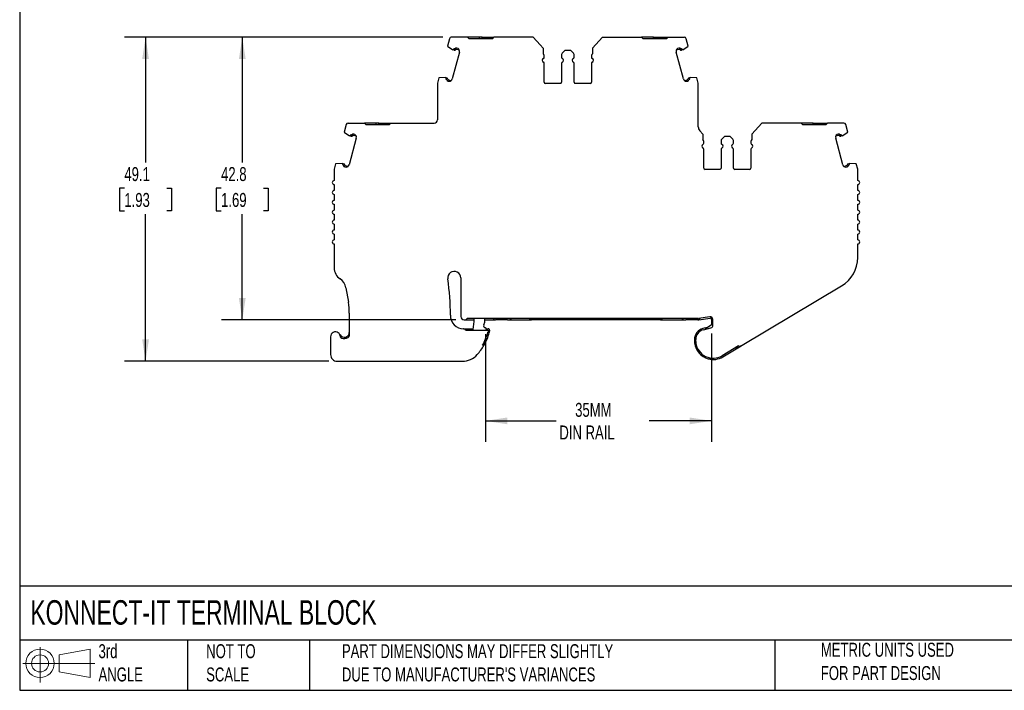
# Model space of a CAD drawing. Header units: millimetres. Extents: x 6 to 273, y 6 to 210.
# Tile 1 of 7: x 6 to 155, y 6 to 108. Entities that reach past the tile are written whole.
import ezdxf

# ---------------------------------------------------------------- set-up
doc = ezdxf.new("R2010")
doc.units = ezdxf.units.MM
doc.linetypes.add('SLD-Solid', pattern=[0])
doc.layers.add('DIMENSIONS', color=140, linetype='SLD-Solid', lineweight=25)
doc.layers.add('TEXT', color=140, linetype='SLD-Solid', lineweight=25)
doc.layers.add('SLD-DEFPOINTS', color=7, linetype='Continuous')
doc.styles.add('SLDTEXTSTYLE0', font='TXT', dxfattribs={"width": 0.7})
doc.dimstyles.new('SLDDIMSTYLE0', dxfattribs={"dimtxt": 2.158008, "dimasz": 3.302, "dimexe": 0, "dimexo": 0.0625, "dimgap": 0.539502, "dimtad": 0, "dimtih": 1, "dimtoh": 1, "dimrnd": 1e-09, "dimzin": 12, "dimdsep": 46, "dimtxsty": 'SLDTEXTSTYLE0', "dimsah": 1, "dimcen": 0.09, "dimadec": 0, "dimazin": 3, "dimtfac": 1, "dimtofl": 0, "dimtmove": 0, "dimatfit": 3, "dimfxl": 0, "dimfrac": 2, "dimtolj": 1, "dimtzin": 12, "dimarcsym": 0})

# ---------------------------------------------------------------- blocks, each defined once
blk = doc.blocks.new('Block11')
at = {"color": 7, "linetype": 'SLD-Solid', "lineweight": 18}
for p, q in [((2.59, 5.31), (2.59, 0)), ((5.48, 4.17), (10.18, 5.03)), ((10.18, 5.03), (10.18, 0.73)), ((5.48, 1.6), (5.48, 4.17)), ((0, 2.88), (10.87, 2.88)), ((5.48, 1.6), (10.18, 0.73))]:
    blk.add_line(p, q, dxfattribs=at)
for radius in [2.15, 1.29]:
    blk.add_circle((2.59, 2.88), radius, dxfattribs=at)
blk = doc.blocks.new('Block12')
at = {"layer": 'SLD-DEFPOINTS'}
blk.add_blockref('Block11', (0, 0), dxfattribs=at)
blk = doc.blocks.new('_D')
at = {"layer": 'DIMENSIONS'}
for p, q in [((70.4, 105.29), (36.87, 105.29)), ((40.04, 105.29), (40.04, 86.32)), ((36.83, 82.4), (36.11, 82.4)), ((36.11, 82.4), (36.11, 78.97)), ((43.25, 82.4), (43.97, 82.4)), ((43.97, 82.4), (43.97, 78.97)), ((36.11, 78.97), (36.83, 78.97)), ((40.04, 62.47), (40.04, 78.49)), ((43.97, 78.97), (43.25, 78.97)), ((72.35, 62.47), (36.87, 62.47))]:
    blk.add_line(p, q, dxfattribs=at)
for points in [[(40.04, 105.29), (39.53, 101.99), (40.55, 101.99)], [(40.04, 62.47), (40.55, 65.77), (39.53, 65.77)]]:
    blk.add_solid(points, dxfattribs=at)
at = {"layer": 'DIMENSIONS', "char_height": 2.117, "attachment_point": 1, "style": 'SLDTEXTSTYLE0'}
for s, insert in [('42.8', (36.83, 85.62)), ('1.69', (36.83, 81.7))]:
    blk.add_mtext(s, dxfattribs=dict(at, insert=insert))
blk = doc.blocks.new('_D_1')
at = {"layer": 'DIMENSIONS'}
for p, q in [((70.4, 105.29), (22.22, 105.29)), ((25.4, 105.29), (25.4, 86.32)), ((22.19, 82.4), (21.47, 82.4)), ((21.47, 82.4), (21.47, 78.97)), ((28.61, 82.4), (29.33, 82.4)), ((29.33, 82.4), (29.33, 78.97)), ((21.47, 78.97), (22.19, 78.97)), ((25.4, 56.2), (25.4, 78.49)), ((29.33, 78.97), (28.61, 78.97)), ((53.13, 56.2), (22.22, 56.2))]:
    blk.add_line(p, q, dxfattribs=at)
for points in [[(25.4, 105.29), (24.89, 101.99), (25.91, 101.99)], [(25.4, 56.2), (25.91, 59.51), (24.89, 59.51)]]:
    blk.add_solid(points, dxfattribs=at)
at = {"layer": 'DIMENSIONS', "char_height": 2.117, "attachment_point": 1, "style": 'SLDTEXTSTYLE0'}
for s, insert in [('49.1', (22.19, 85.62)), ('1.93', (22.19, 81.7))]:
    blk.add_mtext(s, dxfattribs=dict(at, insert=insert))
blk = doc.blocks.new('_D_2')
at = {"layer": 'DIMENSIONS'}
for p, q in [((76.84, 60.29), (76.84, 44)), ((111.07, 60.4), (111.07, 44)), ((76.84, 47.17), (87.55, 47.17)), ((111.07, 47.17), (101.64, 47.17))]:
    blk.add_line(p, q, dxfattribs=at)
for points in [[(76.84, 47.17), (80.14, 46.66), (80.14, 47.68)], [(111.07, 47.17), (107.76, 47.68), (107.76, 46.66)]]:
    blk.add_solid(points, dxfattribs=at)
at = {"layer": 'DIMENSIONS', "char_height": 2.117, "attachment_point": 1, "style": 'SLDTEXTSTYLE0'}
for s, insert in [('35MM', (90.42, 49.9)), ('DIN RAIL', (88.03, 46.47))]:
    blk.add_mtext(s, dxfattribs=dict(at, insert=insert))

msp = doc.modelspace()

# ---------------------------------------------------------------- linework, layer by layer
for p, q in [((71.378, 105.069), (71.076, 103.943)), ((74.136, 105.291), (71.668, 105.291)), ((74.136, 105.291), (74.336, 105.091)), ((74.336, 105.091), (77.936, 105.091)), ((75.936, 105.091), (75.936, 105.291)), ((76.336, 105.291), (75.936, 105.291)), ((76.336, 105.091), (76.336, 105.291)), ((76.336, 105.291), (78.136, 105.291)), ((77.936, 105.091), (78.136, 105.291)), ((84.086, 105.291), (78.136, 105.291)), ((85.144, 104.122), (84.086, 105.291)), ((94.534, 105.291), (93.032, 103.63)), ((94.534, 105.291), (100.484, 105.291)), ((100.684, 105.091), (100.484, 105.291)), ((102.284, 105.291), (100.484, 105.291)), ((100.684, 105.091), (104.284, 105.091)), ((102.284, 105.091), (102.284, 105.291)), ((102.284, 105.291), (102.684, 105.291)), ((102.684, 105.091), (102.684, 105.291)), ((102.684, 105.291), (104.484, 105.291)), ((104.484, 105.291), (104.284, 105.091)), ((104.484, 105.291), (106.953, 105.291)), ((107.544, 103.943), (107.242, 105.069)), ((71.076, 103.943), (71.905, 103.384)), ((72.905, 103.039), (71.818, 98.983)), ((71.963, 103.368), (71.905, 103.384)), ((72.108, 103.33), (71.963, 103.368)), ((72.16, 103.523), (72.089, 103.542)), ((72.896, 103.326), (72.472, 103.44)), ((72.694, 103.587), (72.523, 103.633)), ((85.144, 104.122), (85.144, 104.122)), ((85.144, 104.122), (85.588, 103.63)), ((85.588, 103.63), (85.588, 102.791)), ((88.876, 103.291), (88.464, 102.879)), ((89.744, 103.291), (88.876, 103.291)), ((90.156, 102.879), (89.744, 103.291)), ((93.032, 103.63), (93.032, 102.791)), ((106.802, 98.983), (105.716, 103.039)), ((106.148, 103.44), (105.724, 103.326)), ((106.097, 103.633), (105.926, 103.587)), ((106.531, 103.542), (106.46, 103.523)), ((106.657, 103.368), (106.512, 103.33)), ((106.715, 103.384), (106.657, 103.368)), ((106.715, 103.384), (107.544, 103.943)), ((85.744, 102.249), (85.744, 102.528)), ((88.376, 102.667), (88.376, 102.249)), ((90.244, 102.249), (90.244, 102.667)), ((92.876, 102.528), (92.876, 102.249)), ((85.744, 98.491), (85.744, 101.333)), ((88.376, 101.333), (88.376, 98.491)), ((90.244, 98.491), (90.244, 101.333)), ((92.876, 101.333), (92.876, 98.491)), ((69.784, 99.114), (69.577, 98.34)), ((70.78, 99.183), (69.784, 99.114)), ((70.78, 99.183), (70.838, 99.168)), ((70.838, 99.168), (70.983, 99.129)), ((70.86, 98.955), (70.931, 98.936)), ((71.19, 98.659), (71.361, 98.613)), ((71.242, 98.852), (71.667, 98.738)), ((106.954, 98.738), (107.378, 98.852)), ((107.259, 98.613), (107.43, 98.659)), ((107.637, 99.129), (107.782, 99.168)), ((107.689, 98.936), (107.76, 98.955)), ((107.782, 99.168), (107.84, 99.183)), ((108.836, 99.114), (107.84, 99.183)), ((109.043, 98.34), (108.836, 99.114)), ((69.567, 98.262), (69.567, 92.776)), ((88.176, 98.291), (85.944, 98.291)), ((92.676, 98.291), (90.444, 98.291)), ((109.053, 91.74), (109.053, 98.262)), ((55.758, 92.054), (55.456, 90.928)), ((55.456, 90.928), (56.285, 90.369)), ((56.047, 92.276), (58.518, 92.276)), ((58.518, 92.276), (58.718, 92.076)), ((58.718, 92.076), (62.318, 92.076)), ((60.318, 92.076), (60.318, 92.276)), ((60.718, 92.276), (60.318, 92.276)), ((60.718, 92.076), (60.718, 92.276)), ((60.718, 92.276), (62.518, 92.276)), ((62.318, 92.076), (62.518, 92.276)), ((62.518, 92.276), (69.067, 92.276)), ((109.277, 91.107), (109.277, 91.109)), ((109.277, 91.107), (109.721, 90.616)), ((118.667, 92.276), (117.165, 90.616)), ((124.617, 92.276), (118.667, 92.276)), ((124.817, 92.076), (124.617, 92.276)), ((126.417, 92.276), (124.617, 92.276)), ((124.817, 92.076), (128.417, 92.076)), ((126.417, 92.076), (126.417, 92.276)), ((126.417, 92.276), (126.817, 92.276)), ((126.817, 92.076), (126.817, 92.276)), ((126.817, 92.276), (128.617, 92.276)), ((128.617, 92.276), (128.417, 92.076)), ((131.086, 92.276), (128.617, 92.276)), ((130.848, 90.369), (131.677, 90.928)), ((131.677, 90.928), (131.375, 92.054)), ((57.285, 90.024), (56.198, 85.968)), ((56.344, 90.354), (56.285, 90.369)), ((56.488, 90.315), (56.344, 90.354)), ((56.54, 90.508), (56.469, 90.527)), ((57.276, 90.311), (56.852, 90.425)), ((57.074, 90.573), (56.903, 90.618)), ((109.721, 90.616), (109.721, 89.776)), ((109.877, 89.235), (109.877, 89.513)), ((112.51, 89.652), (112.51, 89.235)), ((113.01, 90.276), (112.598, 89.864)), ((113.877, 90.276), (113.01, 90.276)), ((114.289, 89.864), (113.877, 90.276)), ((114.377, 89.235), (114.377, 89.652)), ((117.01, 89.513), (117.01, 89.235)), ((117.165, 90.616), (117.165, 89.776)), ((130.936, 85.968), (129.849, 90.024)), ((130.282, 90.425), (129.858, 90.311)), ((130.23, 90.618), (130.059, 90.573)), ((130.664, 90.527), (130.593, 90.508)), ((130.79, 90.354), (130.645, 90.315)), ((130.848, 90.369), (130.79, 90.354)), ((109.877, 85.476), (109.877, 88.318)), ((112.51, 88.318), (112.51, 85.476)), ((114.377, 85.476), (114.377, 88.318)), ((117.01, 88.318), (117.01, 85.476)), ((53.947, 85.247), (53.947, 83.576)), ((54.164, 86.099), (53.957, 85.325)), ((55.16, 86.168), (54.164, 86.099)), ((55.16, 86.168), (55.218, 86.153)), ((55.218, 86.153), (55.363, 86.114)), ((55.24, 85.94), (55.311, 85.921)), ((55.571, 85.644), (55.741, 85.598)), ((55.622, 85.837), (56.047, 85.723)), ((112.31, 85.276), (110.077, 85.276)), ((116.81, 85.276), (114.577, 85.276)), ((131.087, 85.723), (131.511, 85.837)), ((131.392, 85.598), (131.563, 85.644)), ((131.771, 86.114), (131.916, 86.153)), ((131.822, 85.921), (131.893, 85.94)), ((131.916, 86.153), (131.974, 86.168)), ((132.969, 86.099), (131.974, 86.168)), ((133.177, 85.325), (132.969, 86.099)), ((133.187, 83.576), (133.187, 85.247)), ((53.947, 82.976), (53.947, 82.076)), ((133.187, 82.076), (133.187, 82.976)), ((53.947, 81.476), (53.947, 80.576)), ((133.187, 80.576), (133.187, 81.476)), ((53.947, 79.976), (53.947, 79.076)), ((133.187, 79.076), (133.187, 79.976)), ((53.947, 78.476), (53.947, 77.576)), ((133.187, 77.576), (133.187, 78.476)), ((53.947, 76.976), (53.947, 76.076)), ((133.187, 76.076), (133.187, 76.976)), ((53.947, 75.476), (53.947, 74.576)), ((133.187, 74.576), (133.187, 75.476)), ((53.947, 73.976), (53.947, 70.361)), ((133.187, 71.916), (133.187, 73.976)), ((73.12, 68.826), (73.12, 62.967)), ((55.726, 67.349), (56.099, 65.142)), ((115.71, 58.622), (130.754, 67.625)), ((56.238, 63.477), (56.238, 59.997)), ((78.571, 62.667), (74.067, 62.667)), ((76.732, 62.106), (76.732, 62.667)), ((108.991, 62.667), (78.571, 62.667)), ((80.798, 62.667), (80.683, 62.6)), ((83.818, 62.467), (83.818, 62.667)), ((103.316, 62.667), (103.316, 62.467)), ((106.652, 62.6), (106.537, 62.667)), ((110.808, 62.93), (109.109, 62.675)), ((109.139, 62.478), (110.837, 62.732)), ((111.167, 62.772), (111.167, 61.943)), ((73.581, 61.134), (73.535, 61.134)), ((73.581, 61.134), (75.004, 61.134)), ((73.62, 62.467), (73.72, 62.467)), ((73.72, 62.467), (75.132, 62.467)), ((76.582, 61.713), (76.665, 61.856)), ((76.732, 62.467), (78.336, 62.467)), ((76.925, 61.263), (76.842, 61.263)), ((76.951, 61.134), (77.267, 61.134)), ((80.183, 62.466), (78.351, 62.466)), ((80.207, 62.467), (83.818, 62.467)), ((103.316, 62.467), (83.818, 62.467)), ((103.316, 62.467), (107.128, 62.467)), ((108.984, 62.466), (107.152, 62.466)), ((110.591, 61.389), (109.767, 61.168)), ((109.819, 60.975), (110.97, 61.284)), ((111.037, 61.696), (110.098, 61.05)), ((111.067, 62.534), (111.067, 61.719)), ((111.267, 61.67), (111.267, 62.534)), ((53.399, 59.904), (53.399, 57.204)), ((55.738, 59.664), (55.738, 59.873)), ((73.864, 60.934), (77.267, 60.934)), ((77.267, 60.934), (77.228, 60.585)), ((77.466, 60.912), (77.425, 60.546)), ((76.393, 58.634), (76.624, 58.634)), ((108.467, 59.474), (108.467, 59.174)), ((108.667, 59.174), (108.667, 59.474)), ((115.153, 58.522), (112.683, 57.044)), ((112.786, 56.873), (115.281, 58.366)), ((115.281, 58.366), (115.71, 58.622)), ((54.399, 56.204), (73.356, 56.204))]:
    msp.add_line(p, q)
at = {"flags": 128}
for points in [[(75.936, 105.291), (75.509, 105.291), (75.094, 105.291), (74.702, 105.291), (74.346, 105.291), (74.136, 105.291)], [(60.318, 92.276), (59.89, 92.276), (59.475, 92.276), (59.084, 92.276), (58.727, 92.276), (58.518, 92.276)]]:
    msp.add_lwpolyline(points, dxfattribs=at)
for centre, radius, start, end in [((71.668, 104.991), 0.3, 89.99994, 164.99988), ((106.952, 104.991), 0.3, 14.99994, 89.90239), ((72.422, 103.168), 0.5, 131.64203, 156.38075), ((72.175, 103.58), 0.259, 254.99928, 318.77007), ((72.175, 103.58), 0.0593, 254.99928, 318.77007), ((72.446, 103.343), 0.3, 75.00001, 138.77007), ((72.446, 103.343), 0.1, 75.00001, 138.77007), ((72.422, 103.168), 0.5, 344.99968, 56.97506), ((88.676, 102.667), 0.3, 135, 180), ((89.944, 102.667), 0.3, 359.99993, 44.99996), ((106.198, 103.168), 0.5, 123.02391, 195.00032), ((106.174, 103.343), 0.3, 41.22993, 104.99999), ((106.174, 103.343), 0.1, 41.22993, 104.99999), ((106.445, 103.58), 0.259, 221.22993, 285.00072), ((106.445, 103.58), 0.0593, 221.22993, 285.00801), ((106.198, 103.168), 0.5, 23.61924, 48.35821), ((85.744, 101.791), 0.3, 113.57818, 246.42182), ((85.444, 102.528), 0.3, 0.00009, 61.24546), ((85.544, 102.249), 0.2, 293.57818, 359.99994), ((85.544, 101.333), 0.2, 0.00006, 66.42172), ((88.576, 102.249), 0.2, 180.00014, 246.42198), ((88.576, 101.333), 0.2, 113.57818, 180), ((88.376, 101.791), 0.3, 293.57818, 66.42182), ((90.244, 101.791), 0.3, 113.57818, 246.42182), ((90.044, 102.249), 0.2, 293.57818, 359.99994), ((90.044, 101.333), 0.2, 0.00009, 66.42178), ((93.176, 102.528), 0.3, 118.75456, 179.99993), ((93.076, 102.249), 0.2, 180.00008, 246.4218), ((93.076, 101.333), 0.2, 113.57818, 179.99989), ((92.876, 101.791), 0.3, 293.57818, 66.42182), ((71.335, 99.112), 0.5, 173.61921, 198.35774), ((70.916, 98.878), 0.0593, 11.2299, 74.99428), ((71.268, 98.948), 0.3, 191.2299, 255.00001), ((70.916, 98.878), 0.259, 11.2299, 74.99924), ((71.268, 98.948), 0.1, 191.2299, 255.00001), ((71.335, 99.112), 0.5, 273.02607, 345.00033), ((85.944, 98.491), 0.2, 179.99999, 269.99982), ((88.176, 98.491), 0.2, 269.99995, 0.00001), ((90.444, 98.491), 0.2, 179.99998, 270.00002), ((92.676, 98.491), 0.2, 270.00009, 0.00001), ((107.285, 99.112), 0.5, 194.99957, 266.97259), ((107.352, 98.948), 0.1, 284.99999, 348.7701), ((107.352, 98.948), 0.3, 285.00011, 348.7701), ((107.704, 98.878), 0.259, 105.00076, 168.7701), ((107.704, 98.878), 0.0593, 105.00076, 168.7701), ((107.285, 99.112), 0.5, 341.64258, 6.38088), ((69.867, 98.262), 0.3, 164.99932, 179.99947), ((108.753, 98.262), 0.3, 0.0007, 15.0009), ((69.067, 92.776), 0.5, 270, 360), ((56.048, 91.976), 0.3, 90.13515, 164.99991), ((110.053, 91.74), 1, 180.00001, 219.06241), ((131.086, 91.976), 0.3, 15.00008, 90), ((56.802, 90.153), 0.5, 131.64203, 156.38075), ((56.556, 90.565), 0.259, 254.99928, 318.77007), ((56.556, 90.565), 0.0593, 254.99928, 318.77007), ((56.826, 90.329), 0.3, 75.00001, 138.77007), ((56.826, 90.329), 0.1, 75.00001, 138.77007), ((56.802, 90.153), 0.5, 344.99968, 56.97506), ((109.577, 89.513), 0.3, 0.00009, 61.24546), ((112.81, 89.652), 0.3, 135, 180), ((114.077, 89.652), 0.3, 359.99993, 44.99996), ((117.31, 89.513), 0.3, 118.75456, 179.99993), ((130.332, 90.153), 0.5, 123.02502, 195.00032), ((130.308, 90.329), 0.3, 41.22993, 104.99999), ((130.308, 90.329), 0.1, 41.22993, 104.99999), ((130.578, 90.565), 0.259, 221.22993, 285.00072), ((130.578, 90.565), 0.0593, 221.22993, 285.00409), ((130.332, 90.153), 0.5, 23.61924, 48.35801), ((109.877, 88.776), 0.3, 113.57818, 246.42182), ((109.677, 89.235), 0.2, 293.57818, 359.99994), ((109.677, 88.318), 0.2, 0.00006, 66.42172), ((112.71, 89.235), 0.2, 180.00014, 246.42198), ((112.71, 88.318), 0.2, 113.57818, 180), ((112.51, 88.776), 0.3, 293.57818, 66.42182), ((114.377, 88.776), 0.3, 113.57818, 246.42182), ((114.177, 89.235), 0.2, 293.57818, 359.99994), ((114.177, 88.318), 0.2, 0.00009, 66.42178), ((117.21, 89.235), 0.2, 180.00008, 246.4218), ((117.21, 88.318), 0.2, 113.57818, 179.99989), ((117.01, 88.776), 0.3, 293.57818, 66.42182), ((54.247, 85.247), 0.3, 164.99932, 179.99947), ((55.715, 86.097), 0.5, 173.61921, 198.35774), ((55.296, 85.864), 0.0593, 11.2299, 74.99428), ((55.648, 85.934), 0.3, 191.2299, 255.00001), ((55.296, 85.864), 0.259, 11.2299, 74.99924), ((55.648, 85.934), 0.1, 191.2299, 255.00001), ((55.715, 86.097), 0.5, 273.02607, 345.00033), ((110.077, 85.476), 0.2, 179.99999, 269.99982), ((112.31, 85.476), 0.2, 269.99995, 0.00001), ((114.577, 85.476), 0.2, 179.99998, 270.00002), ((116.81, 85.476), 0.2, 270.00009, 0.00001), ((131.419, 86.097), 0.5, 194.99957, 266.97365), ((131.485, 85.934), 0.1, 284.99999, 348.7701), ((131.485, 85.934), 0.3, 285.00011, 348.7701), ((131.838, 85.864), 0.259, 105.00076, 168.7701), ((131.838, 85.864), 0.0593, 105.00076, 168.7701), ((131.419, 86.097), 0.5, 341.64226, 6.38088), ((132.887, 85.247), 0.3, 0.0007, 15.0009), ((53.947, 83.276), 0.3, 89.99994, 269.99994), ((133.187, 83.276), 0.3, 269.99998, 89.99859), ((53.947, 81.776), 0.3, 90, 270), ((133.187, 81.776), 0.3, 270, 90), ((53.947, 80.276), 0.3, 90, 270), ((133.187, 80.276), 0.3, 270, 90), ((53.947, 78.776), 0.3, 90, 270), ((133.187, 78.776), 0.3, 270, 90), ((53.947, 77.276), 0.3, 90, 270), ((133.187, 77.276), 0.3, 270, 90), ((53.947, 75.776), 0.3, 90, 270), ((133.187, 75.776), 0.3, 270, 90), ((53.947, 74.276), 0.3, 90, 270), ((133.187, 74.276), 0.3, 270, 90), ((128.187, 71.916), 5, 300.8964, 0), ((55.947, 70.361), 2, 180, 236.75666), ((53.754, 67.016), 2, 9.58253, 56.75663), ((72.12, 68.826), 1, 360, 189.12179), ((39.538, 63.594), 32, 359.2248, 9.12179), ((46.238, 63.477), 10, 359.99996, 9.58252), ((73.535, 63.134), 2, 179.2248, 270), ((73.62, 62.967), 0.5, 180, 270), ((73.72, 62.867), 0.4, 270, 329.99968), ((68.132, 62.467), 7, 347.8493, 1.63158), ((78.351, 62.866), 0.4, 209.95193, 270.00001), ((80.183, 63.466), 1, 270.00001, 300.00001), ((83.818, 62.867), 0.4, 210.0003, 270), ((103.316, 62.867), 0.4, 269.99973, 330.00027), ((107.152, 63.466), 1, 240.00001, 270.00001), ((108.984, 62.866), 0.4, 270.00001, 337.28935), ((108.991, 63.467), 0.8, 270.00007, 278.52505), ((110.867, 62.534), 0.4, 0.00042, 98.52501), ((110.867, 62.534), 0.2, 0, 98.52495), ((112.167, 62.772), 1, 178.54033, 180.00006), ((73.581, 60.834), 0.3, 19.47122, 90), ((76.842, 61.563), 0.3, 150.00001, 269.99995), ((76.232, 62.106), 0.5, 330.00001, 0.00003), ((73.015, 60.418), 4, 7.41599, 12.18968), ((77.267, 60.934), 0.2, 353.60104, 89.99974), ((110.221, 59.474), 1.754, 104.99998, 180), ((108.991, 63.467), 1, 270.50553, 278.52504), ((110.867, 61.67), 0.4, 285.00029, 0), ((110.867, 61.943), 0.3, 304.53013, 0.00006), ((54.149, 59.904), 0.75, 354.87424, 179.99993), ((55.488, 60.58), 0.75, 206.7832, 289.47123), ((55.488, 60.58), 0.95, 231.44702, 289.47123), ((73.998, 61.204), 1, 344.33738, 347.8493), ((69.325, 62.814), 8.211, 329.4027, 344.24782), ((69.325, 62.814), 8.411, 330.20507, 344.35997), ((73.015, 60.418), 4, 348.19512, 351.37977), ((110.221, 59.474), 1.554, 104.99998, 180.00002), ((69.325, 62.814), 8.411, 318.15672, 330.20507), ((75.952, 59.804), 1, 313.06723, 348.19512), ((110.221, 59.174), 1.754, 180, 187.94871), ((111.317, 59.327), 2.86, 187.94871, 254.3155), ((110.221, 59.174), 1.554, 180, 187.94871), ((111.317, 59.327), 2.66, 187.94871, 300.8964), ((114.87, 59.052), 0.8, 259.48663, 300.8964), ((115.299, 59.309), 0.8, 259.48678, 300.8964), ((54.399, 57.204), 1, 180.00001, 270.00004), ((73.356, 59.204), 3, 270.00001, 318.15671), ((111.317, 59.327), 2.86, 254.3155, 300.89642), ((110.652, 56.958), 0.4, 254.3155, 318.27332)]:
    msp.add_arc(centre, radius, start, end)
for points, knots in [([(55.738, 59.873), (55.757, 59.88), (55.797, 59.896), (55.854, 59.925), (55.911, 59.96), (55.978, 60.01), (56.052, 60.081), (56.145, 60.204), (56.205, 60.34), (56.234, 60.477), (56.237, 60.546), (56.238, 60.58)], [0, 0, 0, 0, 0.0578413, 0.1188244, 0.1831693, 0.2508942, 0.3660634, 0.5009955, 0.7497956, 0.8751682, 1, 1, 1, 1]), ([(55.805, 59.685), (55.898, 59.717), (55.982, 59.764), (56.127, 59.872), (56.187, 59.931), (56.238, 59.997)], [0, 0, 0, 0, 0.25, 0.25, 0.46388395, 0.46388395, 0.46388395, 0.46388395])]:
    msp.add_open_spline(points, degree=3, knots=knots)
at = {"layer": 'TEXT'}
for p, q in [((6.35, 209.55), (6.35, 6.35)), ((273.05, 22.126), (6.35, 22.126)), ((273.05, 13.97), (6.35, 13.97)), ((31.75, 13.97), (31.75, 6.35)), ((50.212, 13.97), (50.212, 6.35)), ((120.646, 13.97), (120.646, 6.35)), ((6.35, 6.35), (273.05, 6.35))]:
    msp.add_line(p, q, dxfattribs=at)

# ---------------------------------------------------------------- block references
at = {"layer": 'SLD-DEFPOINTS'}
msp.add_blockref('Block12', (6.838, 7.554), dxfattribs=at)

# ---------------------------------------------------------------- texts
at = {"layer": 'TEXT', "attachment_point": 1, "style": 'SLDTEXTSTYLE0'}
for s, insert, char_height in [('KONNECT-IT TERMINAL BLOCK', (7.966, 20.006), 3.70417), ('3rd^JANGLE', (18.282, 13.338), 2.1167), ('METRIC UNITS USED ^JFOR PART DESIGN', (127.604, 13.556), 2.11667), ('NOT TO^JSCALE', (34.575, 13.338), 2.11667), ("PART DIMENSIONS MAY DIFFER SLIGHTLY ^JDUE TO MANUFACTURER'S VARIANCES", (55.119, 13.341), 2.11667)]:
    msp.add_mtext(s, dxfattribs=dict(at, insert=insert, char_height=char_height))

# ---------------------------------------------------------------- dimensions: what is measured, and where the dimension line sits
at = {"layer": 'DIMENSIONS'}
for base, p1, angle, picture, middle in [((25.399, 105.291), (54.399, 56.204), 89.99981, '_D_1', (25.399, 82.404)), ((40.041, 105.291), (73.62, 62.467), 90, '_D', (40.041, 82.404))]:
    dim = msp.add_linear_dim(base=base, p1=p1, p2=(71.668, 105.291), angle=angle, dimstyle='SLDDIMSTYLE0', dxfattribs=at)
    dim.commit()
    dim.dimension.update_dxf_attribs({"geometry": picture, "text_midpoint": middle, "dimtype": 160})
dim = msp.add_linear_dim(base=(76.842, 47.172), p1=(111.067, 61.67), p2=(76.842, 61.563), text='35MM\\PDIN RAIL', dimstyle='SLDDIMSTYLE0', dxfattribs=at)
dim.commit()
dim.dimension.update_dxf_attribs({"geometry": '_D_2', "text_midpoint": (94.596, 47.172), "dimtype": 160})

doc.saveas('drawing.dxf')
